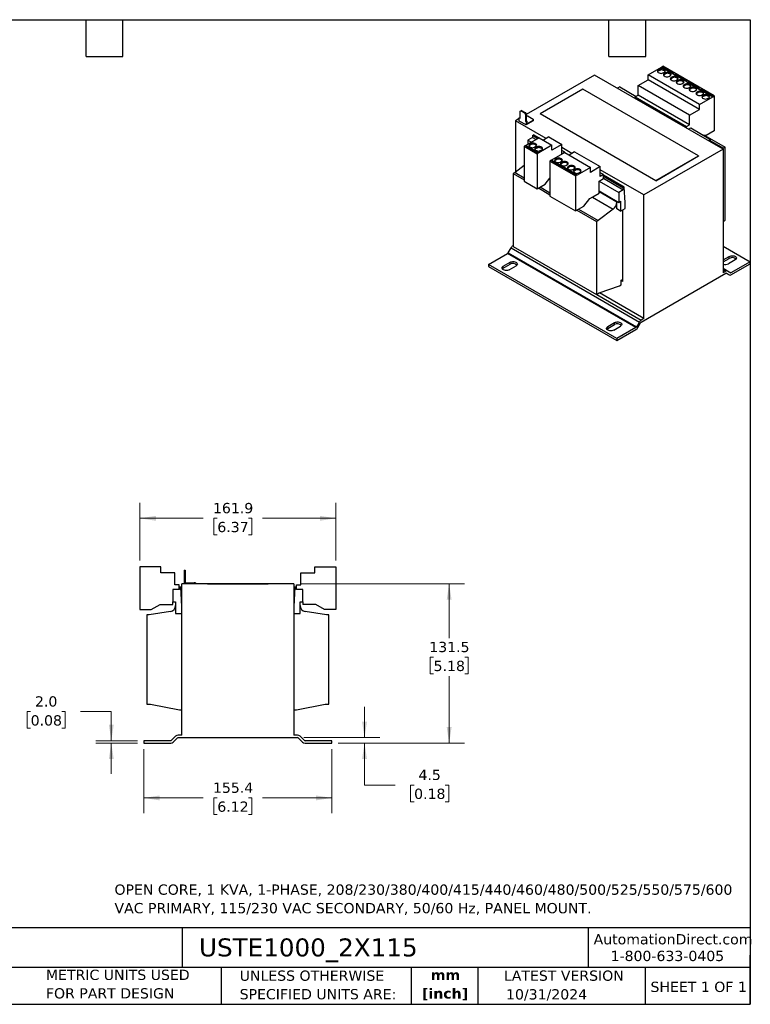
# Model space of a CAD drawing. Header units: millimetres. Extents: x 25 to 1092, y 25 to 838.
# Tile 2 of 2: x 489 to 1092, y 25 to 838. Entities that reach past the tile are written whole.
import ezdxf

# ---------------------------------------------------------------- set-up
doc = ezdxf.new("R2010")
doc.units = ezdxf.units.MM
doc.header["$LTSCALE"] = 4
doc.linetypes.add('SLD-Solid', pattern=[0])
doc.layers.add('TEXT', color=140, linetype='SLD-Solid', lineweight=25)
doc.styles.add('SLDTEXTSTYLE0', font='VERDANA.TTF')
doc.styles.add('SLDTEXTSTYLE1', font='VERDANAB.TTF')
doc.dimstyles.new('SLDDIMSTYLE1', dxfattribs={"dimtxt": 8.632031, "dimasz": 13.208, "dimexe": 0, "dimexo": 0.0625, "dimgap": 2.158008, "dimtad": 0, "dimtih": 1, "dimtoh": 1, "dimrnd": 1e-09, "dimzin": 12, "dimdsep": 46, "dimtxsty": 'SLDTEXTSTYLE0', "dimsah": 1, "dimcen": 0.09, "dimadec": 0, "dimazin": 3, "dimtfac": 1, "dimtofl": 0, "dimtmove": 0, "dimatfit": 3, "dimfxl": 0, "dimfrac": 2, "dimtolj": 1, "dimtzin": 12, "dimarcsym": 0})
doc.dimstyles.new('SLDDIMSTYLE2', dxfattribs={"dimtxt": 8.632031, "dimasz": 13.208, "dimexe": 0, "dimexo": 0.0625, "dimgap": 2.158008, "dimtad": 0, "dimtih": 1, "dimtoh": 1, "dimrnd": 1e-09, "dimzin": 4, "dimdsep": 46, "dimtxsty": 'SLDTEXTSTYLE0', "dimsah": 1, "dimcen": 0.09, "dimadec": 0, "dimazin": 1, "dimtfac": 1, "dimtmove": 0, "dimatfit": 0, "dimfxl": 0, "dimfrac": 2, "dimtolj": 1, "dimtzin": 12, "dimarcsym": 0})
doc.dimstyles.new('SLDDIMSTYLE3', dxfattribs={"dimtxt": 8.632031, "dimasz": 13.208, "dimexe": 0, "dimexo": 0.0625, "dimgap": 2.158008, "dimtad": 0, "dimtih": 1, "dimtoh": 1, "dimrnd": 1e-09, "dimzin": 12, "dimdsep": 46, "dimtxsty": 'SLDTEXTSTYLE0', "dimsah": 1, "dimcen": 0.09, "dimadec": 0, "dimazin": 3, "dimtfac": 1, "dimtmove": 0, "dimatfit": 0, "dimfxl": 0, "dimfrac": 2, "dimtolj": 1, "dimtzin": 12, "dimarcsym": 0})

# ---------------------------------------------------------------- blocks, each defined once
blk = doc.blocks.new('_D_2')
at = {"color": 7, "linetype": 'SLD-Solid', "lineweight": 0}
for p, q in [((497.8, 266.98), (494.9, 266.98)), ((494.9, 266.98), (494.9, 253.27)), ((523.45, 266.98), (526.34, 266.98)), ((526.34, 266.98), (526.34, 253.27)), ((539.01, 266.98), (564.41, 266.98)), ((564.41, 266.98), (564.41, 243.02)), ((494.9, 253.27), (497.8, 253.27)), ((526.34, 253.27), (523.45, 253.27)), ((586.16, 243.02), (551.71, 243.02)), ((586.16, 241.02), (551.71, 241.02)), ((564.41, 241.02), (564.41, 215.62))]:
    blk.add_line(p, q, dxfattribs=at)
at = {"color": 7, "linetype": 'SLD-Solid', "lineweight": 18}
for points in [[(564.41, 243.02), (566.44, 256.23), (562.38, 256.23)], [(564.41, 241.02), (562.38, 227.82), (566.44, 227.82)]]:
    blk.add_solid(points, dxfattribs=at)
at = {"color": 7, "linetype": 'SLD-Solid', "lineweight": 18, "char_height": 8.467, "attachment_point": 1, "style": 'SLDTEXTSTYLE0'}
for s, insert in [('2.0', (501.39, 279.67)), ('0.08', (497.8, 264.02))]:
    blk.add_mtext(s, dxfattribs=dict(at, insert=insert))
blk = doc.blocks.new('_D_3')
at = {"color": 7, "linetype": 'SLD-Solid', "lineweight": 0}
for p, q in [((773.57, 245.52), (773.57, 270.92)), ((723.33, 245.52), (786.27, 245.52)), ((751.72, 241.02), (786.27, 241.02)), ((773.57, 206.38), (773.57, 241.02)), ((798.97, 206.38), (773.57, 206.38)), ((814.53, 206.38), (811.63, 206.38)), ((811.63, 206.38), (811.63, 192.66)), ((840.18, 206.38), (843.08, 206.38)), ((843.08, 206.38), (843.08, 192.66)), ((811.63, 192.66), (814.53, 192.66)), ((843.08, 192.66), (840.18, 192.66))]:
    blk.add_line(p, q, dxfattribs=at)
at = {"color": 7, "linetype": 'SLD-Solid', "lineweight": 18}
for points in [[(773.57, 245.52), (775.6, 258.73), (771.53, 258.73)], [(773.57, 241.02), (771.53, 227.82), (775.6, 227.82)]]:
    blk.add_solid(points, dxfattribs=at)
at = {"color": 7, "linetype": 'SLD-Solid', "lineweight": 18, "char_height": 8.467, "attachment_point": 1, "style": 'SLDTEXTSTYLE0'}
for s, insert in [('4.5', (818.12, 219.07)), ('0.18', (814.53, 203.42))]:
    blk.add_mtext(s, dxfattribs=dict(at, insert=insert))
blk = doc.blocks.new('_D_4')
at = {"color": 7, "linetype": 'SLD-Solid', "lineweight": 0}
for p, q in [((720.27, 372.53), (856.16, 372.53)), ((843.46, 372.53), (843.46, 327.58)), ((830.63, 311.93), (827.73, 311.93)), ((827.73, 311.93), (827.73, 298.21)), ((856.28, 311.93), (859.18, 311.93)), ((859.18, 311.93), (859.18, 298.21)), ((827.73, 298.21), (830.63, 298.21)), ((843.46, 241.02), (843.46, 296.28)), ((859.18, 298.21), (856.28, 298.21)), ((751.72, 241.02), (856.16, 241.02))]:
    blk.add_line(p, q, dxfattribs=at)
at = {"color": 7, "linetype": 'SLD-Solid', "lineweight": 18}
for points in [[(843.46, 372.53), (841.42, 359.32), (845.49, 359.32)], [(843.46, 241.02), (845.49, 254.23), (841.42, 254.23)]]:
    blk.add_solid(points, dxfattribs=at)
at = {"color": 7, "linetype": 'SLD-Solid', "lineweight": 18, "char_height": 8.467, "attachment_point": 1, "style": 'SLDTEXTSTYLE0'}
for s, insert in [('131.5', (827.04, 324.62)), ('5.18', (830.63, 308.97))]:
    blk.add_mtext(s, dxfattribs=dict(at, insert=insert))
blk = doc.blocks.new('_D_5')
at = {"color": 7, "linetype": 'SLD-Solid', "lineweight": 0}
for p, q in [((591.24, 235.94), (591.24, 183.07)), ((746.64, 235.94), (746.64, 183.07)), ((591.24, 195.77), (640.29, 195.77)), ((651.98, 195.77), (649.09, 195.77)), ((649.09, 195.77), (649.09, 182.05)), ((677.63, 195.77), (680.53, 195.77)), ((680.53, 195.77), (680.53, 182.05)), ((746.64, 195.77), (689.33, 195.77)), ((649.09, 182.05), (651.98, 182.05)), ((680.53, 182.05), (677.63, 182.05))]:
    blk.add_line(p, q, dxfattribs=at)
at = {"color": 7, "linetype": 'SLD-Solid', "lineweight": 18}
for points in [[(591.24, 195.77), (604.45, 193.73), (604.45, 197.8)], [(746.64, 195.77), (733.43, 197.8), (733.43, 193.73)]]:
    blk.add_solid(points, dxfattribs=at)
at = {"color": 7, "linetype": 'SLD-Solid', "lineweight": 18, "char_height": 8.467, "attachment_point": 1, "style": 'SLDTEXTSTYLE0'}
for s, insert in [('155.4', (648.39, 208.45)), ('6.12', (651.98, 192.8))]:
    blk.add_mtext(s, dxfattribs=dict(at, insert=insert))
blk = doc.blocks.new('_D_6')
at = {"color": 7, "linetype": 'SLD-Solid', "lineweight": 0}
for p, q in [((587.99, 391.67), (587.99, 439.3)), ((749.89, 391.67), (749.89, 439.3)), ((587.99, 426.6), (640.29, 426.6)), ((651.98, 426.6), (649.09, 426.6)), ((649.09, 426.6), (649.09, 412.88)), ((677.63, 426.6), (680.53, 426.6)), ((680.53, 426.6), (680.53, 412.88)), ((749.89, 426.6), (689.33, 426.6)), ((649.09, 412.88), (651.98, 412.88)), ((680.53, 412.88), (677.63, 412.88))]:
    blk.add_line(p, q, dxfattribs=at)
at = {"color": 7, "linetype": 'SLD-Solid', "lineweight": 18}
for points in [[(587.99, 426.6), (601.2, 424.56), (601.2, 428.63)], [(749.89, 426.6), (736.68, 428.63), (736.68, 424.56)]]:
    blk.add_solid(points, dxfattribs=at)
at = {"color": 7, "linetype": 'SLD-Solid', "lineweight": 18, "char_height": 8.467, "attachment_point": 1, "style": 'SLDTEXTSTYLE0'}
for s, insert in [('161.9', (648.39, 439.28)), ('6.37', (651.98, 423.63))]:
    blk.add_mtext(s, dxfattribs=dict(at, insert=insert))

msp = doc.modelspace()

# ---------------------------------------------------------------- linework, layer by layer
for p, q in [((1007.764, 792.73), (1018.724, 799.057)), ((1017.38, 797.261), (1016.108, 796.526)), ((1017.38, 797.261), (1017.38, 796.363)), ((1018.724, 799.073), (1019.997, 799.808)), ((1018.724, 799.073), (1019.219, 798.788)), ((1018.724, 799.057), (1018.724, 799.073)), ((1018.724, 799.057), (1019.219, 798.771)), ((1019.785, 799.114), (1019.219, 798.788)), ((1019.219, 798.788), (1019.219, 798.771)), ((1019.219, 798.771), (1028.836, 793.22)), ((1029.401, 793.563), (1019.785, 799.114)), ((1019.785, 798.445), (1019.785, 799.114)), ((1062.423, 775.316), (1019.997, 799.808)), ((1021.34, 796.771), (1020.492, 797.261)), ((1020.492, 797.261), (1020.492, 796.363)), ((1021.34, 796.771), (1021.34, 795.873)), ((963.64, 792.525), (907.036, 759.848)), ((1069.706, 731.294), (963.64, 792.525)), ((999.632, 783.953), (1007.764, 788.647)), ((1050.19, 768.238), (1007.764, 792.73)), ((1007.764, 788.647), (1007.764, 792.73)), ((1050.19, 764.155), (1007.764, 788.647)), ((1016.108, 796.526), (1016.108, 795.628)), ((1017.38, 796.363), (1016.108, 795.628)), ((1016.108, 794.73), (1016.956, 794.24)), ((1020.067, 794.24), (1021.34, 794.975)), ((1021.34, 795.873), (1020.492, 796.363)), ((1022.26, 794.444), (1020.987, 793.71)), ((1020.987, 793.71), (1020.987, 792.811)), ((1022.26, 793.546), (1020.987, 792.811)), ((1020.987, 791.914), (1021.835, 791.424)), ((1022.26, 794.444), (1022.26, 793.546)), ((1024.947, 791.424), (1026.219, 792.158)), ((1026.219, 793.955), (1025.371, 794.444)), ((1025.371, 793.546), (1025.371, 794.444)), ((1026.219, 793.056), (1025.371, 793.546)), ((1026.219, 793.955), (1026.219, 793.056)), ((1027.987, 791.138), (1026.714, 790.403)), ((1026.714, 790.403), (1026.714, 789.505)), ((1027.987, 790.24), (1026.714, 789.505)), ((1026.714, 788.607), (1027.563, 788.117)), ((1027.987, 791.138), (1027.987, 790.24)), ((1028.836, 793.236), (1029.401, 793.563)), ((1028.836, 793.236), (1029.826, 792.665)), ((1028.836, 793.22), (1028.836, 793.236)), ((1028.836, 793.22), (1029.826, 792.648)), ((1030.391, 792.991), (1029.826, 792.665)), ((1029.826, 792.665), (1029.826, 792.648)), ((1029.826, 792.648), (1039.442, 787.097)), ((1040.008, 787.44), (1030.391, 792.991)), ((1030.391, 792.322), (1030.391, 792.991)), ((1030.674, 788.117), (1031.947, 788.852)), ((1031.947, 790.648), (1031.098, 791.138)), ((1031.098, 791.138), (1031.098, 790.24)), ((1031.947, 789.75), (1031.098, 790.24)), ((1031.947, 790.648), (1031.947, 789.75)), ((953.936, 780.821), (918.581, 760.411)), ((1049.396, 725.714), (953.936, 780.821)), ((984.429, 782.686), (982.557, 781.605)), ((984.429, 782.686), (997.864, 774.93)), ((999.632, 775.951), (999.632, 783.953)), ((1042.058, 759.461), (999.632, 783.953)), ((1032.866, 788.321), (1031.593, 787.587)), ((1031.593, 787.587), (1031.593, 786.688)), ((1032.866, 787.423), (1031.593, 786.688)), ((1031.593, 785.79), (1032.442, 785.301)), ((1032.866, 788.321), (1032.866, 787.423)), ((1035.553, 785.301), (1036.826, 786.035)), ((1036.826, 787.831), (1035.977, 788.321)), ((1035.977, 787.423), (1035.977, 788.321)), ((1036.826, 786.933), (1035.977, 787.423)), ((1036.826, 787.831), (1036.826, 786.933)), ((1038.594, 785.015), (1037.321, 784.28)), ((1037.321, 784.28), (1037.321, 783.382)), ((1038.594, 784.117), (1037.321, 783.382)), ((1037.321, 782.484), (1038.169, 781.994)), ((1038.594, 785.015), (1038.594, 784.117)), ((1039.442, 787.113), (1040.008, 787.44)), ((1039.442, 787.113), (1040.432, 786.542)), ((1039.442, 787.097), (1039.442, 787.113)), ((1039.442, 787.097), (1040.432, 786.525)), ((1040.998, 786.868), (1040.432, 786.542)), ((1040.432, 786.542), (1040.432, 786.525)), ((1040.432, 786.525), (1050.049, 780.974)), ((1050.614, 781.317), (1040.998, 786.868)), ((1040.998, 786.199), (1040.998, 786.868)), ((1041.281, 781.994), (1042.553, 782.729)), ((1042.553, 784.525), (1041.705, 785.015)), ((1041.705, 785.015), (1041.705, 784.117)), ((1042.553, 783.627), (1041.705, 784.117)), ((1043.473, 782.198), (1042.2, 781.464)), ((1042.2, 781.464), (1042.2, 780.565)), ((1043.473, 781.3), (1042.2, 780.565)), ((1042.553, 784.525), (1042.553, 783.627)), ((1043.473, 782.198), (1043.473, 781.3)), ((1047.433, 781.708), (1046.584, 782.198)), ((1046.584, 781.3), (1046.584, 782.198)), ((1047.433, 780.81), (1046.584, 781.3)), ((1047.433, 781.708), (1047.433, 780.81)), ((1050.049, 780.99), (1050.614, 781.317)), ((1050.049, 780.99), (1051.039, 780.419)), ((1050.049, 780.974), (1050.049, 780.99)), ((1050.049, 780.974), (1051.039, 780.402)), ((1051.604, 780.745), (1051.039, 780.419)), ((1051.039, 780.419), (1051.039, 780.402)), ((1051.039, 780.402), (1060.655, 774.851)), ((1051.604, 780.076), (1051.604, 780.745)), ((1061.221, 775.194), (1051.604, 780.745)), ((997.051, 774.461), (999.632, 775.951)), ((997.068, 773.228), (997.051, 774.461)), ((997.051, 774.461), (1039.478, 749.969)), ((1042.058, 751.459), (999.632, 775.951)), ((1042.2, 779.667), (1043.048, 779.178)), ((1046.16, 779.178), (1047.433, 779.912)), ((1049.2, 778.892), (1047.927, 778.157)), ((1047.927, 778.157), (1047.927, 777.259)), ((1049.2, 777.994), (1047.927, 777.259)), ((1047.927, 776.361), (1048.776, 775.871)), ((1049.2, 778.892), (1049.2, 777.994)), ((1050.19, 768.238), (1061.15, 774.565)), ((1051.887, 775.871), (1053.16, 776.606)), ((1053.16, 778.402), (1052.312, 778.892)), ((1052.312, 778.892), (1052.312, 777.994)), ((1053.16, 777.504), (1052.312, 777.994)), ((1054.079, 776.075), (1052.807, 775.34)), ((1052.807, 775.34), (1052.807, 774.442)), ((1054.079, 775.177), (1052.807, 774.442)), ((1052.807, 773.544), (1053.655, 773.055)), ((1053.16, 778.402), (1053.16, 777.504)), ((1054.079, 776.075), (1054.079, 775.177)), ((1056.766, 773.055), (1058.039, 773.789)), ((1058.039, 775.585), (1057.191, 776.075)), ((1057.191, 775.177), (1057.191, 776.075)), ((1058.039, 774.687), (1057.191, 775.177)), ((1058.039, 775.585), (1058.039, 774.687)), ((1060.655, 774.867), (1061.221, 775.194)), ((1060.655, 774.867), (1061.15, 774.581)), ((1060.655, 774.851), (1060.655, 774.867)), ((1060.655, 774.851), (1061.15, 774.565)), ((1061.15, 774.581), (1062.423, 775.316)), ((1061.15, 774.565), (1061.15, 774.581)), ((1062.423, 775.316), (1062.423, 746.41)), ((1042.058, 759.461), (1050.19, 764.155)), ((1050.19, 764.155), (1050.19, 768.238)), ((901.415, 756.603), (898.233, 754.766)), ((901.415, 757.256), (901.981, 757.583)), ((901.415, 754.562), (901.415, 757.256)), ((901.415, 757.256), (902.016, 756.909)), ((901.981, 757.583), (902.016, 757.563)), ((902.016, 762.625), (902.723, 763.034)), ((902.016, 756.909), (902.016, 762.625)), ((903.289, 763.36), (902.723, 763.034)), ((902.723, 763.034), (905.764, 761.278)), ((903.289, 763.36), (906.329, 761.605)), ((905.764, 761.278), (906.329, 761.605)), ((905.764, 761.278), (906.471, 760.054)), ((906.329, 761.605), (907.036, 760.38)), ((907.036, 760.38), (906.471, 760.054)), ((906.471, 760.054), (906.471, 754.338)), ((907.036, 760.38), (907.036, 754.664)), ((907.036, 758.46), (907.284, 758.603)), ((908.698, 758.603), (907.284, 758.603)), ((908.698, 758.603), (912.941, 756.154)), ((912.941, 756.154), (912.941, 755.338)), ((918.581, 760.411), (918.581, 760.368)), ((1014.04, 705.304), (918.581, 760.411)), ((1014.04, 705.26), (918.581, 760.368)), ((1042.058, 751.459), (1042.058, 759.461)), ((898.233, 754.766), (898.233, 712.34)), ((923.653, 740.091), (898.233, 754.766)), ((907.072, 751.296), (901.415, 754.562)), ((906.471, 754.338), (907.036, 754.664)), ((906.471, 754.338), (907.072, 753.991)), ((907.036, 754.664), (907.637, 754.317)), ((912.941, 754.684), (907.072, 751.296)), ((907.072, 753.991), (907.637, 754.317)), ((907.072, 753.991), (907.072, 751.296)), ((907.637, 752.276), (912.941, 755.338)), ((907.637, 754.317), (907.637, 752.276)), ((912.941, 755.338), (912.941, 754.684)), ((1039.478, 749.969), (1042.058, 751.459)), ((1039.494, 748.735), (1039.478, 749.969)), ((1041.247, 747.724), (1043.119, 748.805)), ((1043.119, 748.805), (1059.383, 739.416)), ((917.749, 740.766), (906.803, 734.447)), ((912.34, 741.069), (908.557, 738.885)), ((912.34, 742.702), (913.165, 743.179)), ((912.34, 742.702), (916.722, 740.173)), ((912.34, 742.702), (912.34, 741.069)), ((912.34, 741.069), (915.307, 739.356)), ((917.547, 740.649), (913.165, 743.179)), ((917.749, 740.766), (928.356, 734.643)), ((925.881, 741.377), (921.285, 738.724)), ((925.881, 741.377), (936.487, 735.254)), ((1055.776, 742.573), (1053.572, 742.77)), ((1054.654, 742.673), (1071.509, 732.943)), ((1062.423, 746.41), (1055.776, 742.573)), ((906.789, 734.455), (905.516, 733.72)), ((905.516, 733.72), (905.516, 704.814)), ((905.516, 733.72), (916.123, 727.597)), ((907.284, 734.169), (906.718, 733.842)), ((906.718, 733.842), (916.335, 728.291)), ((907.284, 734.169), (906.789, 734.455)), ((907.284, 734.153), (907.284, 734.169)), ((916.886, 728.609), (907.284, 734.153)), ((907.284, 733.516), (907.284, 734.153)), ((908.557, 738.885), (911.524, 737.172)), ((908.557, 738.885), (908.557, 735.459)), ((911.173, 735.949), (909.9, 735.214)), ((909.9, 735.214), (909.9, 734.316)), ((911.173, 735.051), (909.9, 734.316)), ((909.9, 733.418), (910.749, 732.928)), ((911.173, 735.949), (911.173, 735.051)), ((913.86, 732.928), (915.133, 733.663)), ((915.133, 735.459), (914.284, 735.949)), ((914.284, 735.949), (914.284, 735.051)), ((915.133, 734.561), (914.284, 735.051)), ((916.052, 733.132), (914.779, 732.397)), ((914.779, 731.499), (914.779, 732.397)), ((916.052, 732.234), (914.779, 731.499)), ((915.133, 735.459), (915.133, 734.561)), ((916.052, 733.132), (916.052, 732.234)), ((928.356, 734.643), (917.396, 728.315)), ((920.012, 732.642), (919.163, 733.132)), ((919.163, 733.132), (919.163, 732.234)), ((920.012, 731.744), (919.163, 732.234)), ((920.012, 732.642), (920.012, 731.744)), ((936.487, 735.254), (928.356, 730.56)), ((928.356, 730.56), (928.356, 734.643)), ((936.487, 727.252), (936.487, 735.254)), ((944.866, 727.845), (936.487, 732.682)), ((1059.383, 739.416), (1057.51, 738.335)), ((1059.383, 737.254), (1059.383, 739.416)), ((1059.383, 738.311), (1070.095, 732.127)), ((1070.095, 732.127), (1069.004, 731.7)), ((1071.509, 732.943), (1070.095, 732.127)), ((1071.509, 672.764), (1071.509, 732.943)), ((914.779, 730.601), (915.628, 730.111)), ((917.396, 728.332), (916.123, 727.597)), ((916.123, 727.597), (916.123, 698.691)), ((916.335, 728.291), (916.901, 728.617)), ((917.396, 728.332), (916.901, 728.617)), ((917.396, 728.315), (917.396, 728.332)), ((918.739, 730.111), (920.012, 730.846)), ((938.962, 728.519), (928.016, 722.2)), ((932.386, 723.703), (931.113, 722.968)), ((932.386, 723.703), (932.386, 722.804)), ((936.346, 723.213), (935.498, 723.703)), ((935.498, 723.703), (935.498, 722.804)), ((939.068, 728.742), (936.487, 730.232)), ((939.068, 728.742), (936.487, 727.252)), ((938.962, 728.519), (960.176, 716.273)), ((939.065, 728.46), (939.068, 728.742)), ((947.094, 729.131), (942.498, 726.478)), ((947.094, 729.131), (968.307, 716.885)), ((1069.706, 731.294), (1004.299, 693.535)), ((1014.04, 705.304), (1049.396, 725.714)), ((1049.396, 725.671), (1014.04, 705.26)), ((1049.396, 725.714), (1049.396, 725.671)), ((1069.706, 731.294), (1069.706, 629.226)), ((905.516, 717.898), (897.844, 712.043)), ((928.002, 722.209), (926.729, 721.474)), ((926.729, 721.474), (947.943, 709.228)), ((926.729, 721.474), (926.729, 692.568)), ((928.497, 721.923), (927.931, 721.596)), ((927.931, 721.596), (937.548, 716.045)), ((928.497, 721.923), (928.002, 722.209)), ((928.497, 721.907), (928.497, 721.923)), ((938.1, 716.363), (928.497, 721.907)), ((928.497, 721.27), (928.497, 721.907)), ((931.113, 722.968), (931.113, 722.07)), ((932.386, 722.804), (931.113, 722.07)), ((931.113, 721.172), (931.962, 720.682)), ((935.073, 720.682), (936.346, 721.417)), ((936.346, 722.315), (935.498, 722.804)), ((937.265, 720.886), (935.992, 720.151)), ((935.992, 719.253), (935.992, 720.151)), ((937.265, 719.988), (935.992, 719.253)), ((935.992, 718.355), (936.841, 717.865)), ((936.346, 723.213), (936.346, 722.315)), ((937.265, 720.886), (937.265, 719.988)), ((937.548, 716.045), (938.114, 716.371)), ((939.104, 715.8), (938.114, 716.371)), ((939.104, 715.8), (938.538, 715.473)), ((938.538, 715.473), (948.155, 709.922)), ((939.104, 715.783), (939.104, 715.8)), ((948.706, 710.24), (939.104, 715.783)), ((939.104, 715.147), (939.104, 715.783)), ((939.952, 717.865), (941.225, 718.6)), ((941.225, 720.396), (940.377, 720.886)), ((940.377, 720.886), (940.377, 719.988)), ((941.225, 719.498), (940.377, 719.988)), ((941.225, 720.396), (941.225, 719.498)), ((942.993, 717.58), (941.72, 716.845)), ((941.72, 716.845), (941.72, 715.947)), ((942.993, 716.681), (941.72, 715.947)), ((942.993, 717.58), (942.993, 716.681)), ((945.68, 714.559), (946.953, 715.294)), ((946.953, 717.09), (946.104, 717.58)), ((946.104, 717.58), (946.104, 716.681)), ((946.953, 716.192), (946.104, 716.681)), ((946.953, 717.09), (946.953, 716.192)), ((960.176, 716.273), (949.215, 709.946)), ((968.307, 716.885), (960.176, 712.191)), ((960.176, 712.191), (960.176, 716.273)), ((968.307, 708.883), (968.307, 716.885)), ((897.844, 712.043), (896.43, 711.227)), ((896.43, 711.227), (905.516, 705.981)), ((896.43, 711.227), (896.43, 651.048)), ((897.844, 712.043), (905.516, 707.614)), ((922.77, 702.529), (926.729, 707.454)), ((941.72, 715.049), (942.569, 714.559)), ((947.872, 714.763), (946.599, 714.028)), ((946.599, 713.13), (946.599, 714.028)), ((947.872, 713.865), (946.599, 713.13)), ((946.599, 712.232), (947.448, 711.742)), ((947.872, 714.763), (947.872, 713.865)), ((949.215, 709.962), (947.943, 709.228)), ((947.943, 709.228), (947.943, 680.322)), ((948.155, 709.922), (948.72, 710.248)), ((949.215, 709.962), (948.72, 710.248)), ((949.215, 709.946), (949.215, 709.962)), ((950.559, 711.742), (951.832, 712.477)), ((951.832, 714.273), (950.983, 714.763)), ((950.983, 714.763), (950.983, 713.865)), ((951.832, 713.375), (950.983, 713.865)), ((951.832, 714.273), (951.832, 713.375)), ((1004.299, 693.535), (968.307, 714.313)), ((970.888, 710.373), (968.307, 711.863)), ((970.888, 710.373), (968.307, 708.883)), ((970.845, 707.082), (970.888, 710.373)), ((970.848, 707.293), (987.293, 697.8)), ((970.869, 708.914), (987.293, 699.433)), ((988.118, 699.909), (970.881, 709.859)), ((905.516, 704.814), (916.123, 698.691)), ((916.123, 698.691), (922.77, 702.529)), ((917.133, 699.275), (926.729, 693.735)), ((918.548, 700.091), (926.729, 695.368)), ((967.247, 705.004), (970.845, 707.082)), ((967.247, 696.798), (967.247, 705.004)), ((967.247, 705.004), (983.51, 695.616)), ((988.118, 699.909), (987.293, 699.433)), ((987.293, 699.433), (987.293, 697.8)), ((988.707, 687.266), (988.118, 699.909)), ((1014.04, 705.26), (1014.04, 705.304)), ((926.729, 692.568), (947.943, 680.322)), ((959.734, 690.558), (962.028, 691.883)), ((961.759, 691.728), (978.945, 681.806)), ((962.024, 691.88), (962.038, 691.872)), ((962.028, 691.883), (962.038, 691.872)), ((962.038, 691.872), (967.247, 694.879)), ((967.247, 694.879), (967.247, 696.798)), ((967.247, 696.798), (983.51, 687.409)), ((981.919, 687.554), (967.247, 696.024)), ((987.293, 697.8), (983.51, 695.616)), ((983.51, 695.616), (983.51, 687.409)), ((1004.299, 591.467), (1004.299, 693.535)), ((947.943, 680.322), (954.59, 684.159)), ((954.59, 684.159), (959.734, 690.558)), ((981.919, 682.04), (981.919, 687.554)), ((983.51, 687.409), (985.03, 688.287)), ((985.03, 688.287), (985.03, 680.244)), ((988.707, 682.367), (988.707, 687.266)), ((948.953, 680.906), (965.161, 671.549)), ((950.367, 681.722), (966.575, 672.366)), ((978.945, 681.806), (966.575, 672.366)), ((985.03, 680.244), (981.919, 682.04)), ((985.03, 680.244), (988.707, 682.367)), ((986.621, 681.163), (986.621, 622.086)), ((966.575, 672.366), (965.161, 671.549)), ((965.161, 671.549), (965.161, 611.37)), ((1069.706, 671.723), (1071.509, 672.764)), ((896.067, 651.447), (896.43, 651.657)), ((896.067, 651.447), (896.43, 651.238)), ((896.43, 651.048), (965.161, 611.37)), ((1069.706, 651.227), (1091.945, 638.389)), ((875.994, 636.185), (891.714, 645.26)), ((997.78, 584.029), (891.714, 645.26)), ((892.214, 645.787), (894.567, 649.864)), ((892.214, 645.787), (998.28, 584.557)), ((894.567, 649.864), (1000.633, 588.633)), ((1069.706, 639.838), (1074.833, 642.798)), ((1074.833, 641.165), (1074.833, 642.798)), ((875.994, 636.185), (875.994, 634.552)), ((982.06, 574.954), (875.994, 636.185)), ((875.994, 634.552), (982.06, 573.321)), ((888.157, 634.634), (893.814, 637.9)), ((888.157, 633.001), (893.814, 636.266)), ((888.157, 633.001), (888.157, 634.634)), ((893.106, 631.776), (898.763, 635.042)), ((893.814, 636.266), (893.814, 637.9)), ((1069.706, 638.205), (1074.833, 641.165)), ((1079.783, 639.941), (1074.126, 636.675)), ((1091.945, 638.389), (1076.225, 629.315)), ((1076.225, 627.682), (1091.945, 636.756)), ((1091.945, 636.756), (1091.945, 638.389)), ((1002.133, 588.584), (1071.872, 628.843)), ((1069.706, 633.078), (1076.225, 629.315)), ((1073.372, 630.624), (1069.706, 632.74)), ((1071.872, 630.476), (1069.706, 631.726)), ((1071.872, 630.476), (1069.706, 629.226)), ((1074.725, 627.533), (1072.358, 628.9)), ((1072.372, 628.892), (1074.725, 627.533)), ((1075.725, 629.265), (1073.372, 630.624)), ((967.282, 612.595), (984.182, 618.595)), ((984.182, 618.595), (985.596, 619.411)), ((985.596, 623.167), (986.621, 623.759)), ((985.596, 619.411), (985.596, 623.167)), ((986.621, 622.086), (985.596, 622.677)), ((965.161, 611.37), (967.282, 612.595)), ((965.326, 611.465), (1002.133, 590.217)), ((1004.299, 591.467), (967.541, 612.687)), ((974.424, 584.833), (980.081, 588.099)), ((974.424, 583.2), (980.081, 586.466)), ((979.373, 581.976), (985.03, 585.241)), ((980.081, 586.466), (980.081, 588.099)), ((1000.633, 588.633), (998.28, 584.557)), ((999.28, 583.979), (1001.633, 588.056)), ((1004.299, 591.467), (1002.133, 590.217)), ((974.424, 583.2), (974.424, 584.833)), ((997.78, 584.029), (982.06, 574.954)), ((982.06, 573.321), (997.78, 582.396)), ((982.06, 574.954), (982.06, 573.321)), ((587.991, 386.595), (587.991, 351.195)), ((589.791, 386.595), (587.991, 386.595)), ((589.791, 386.575), (589.791, 386.595)), ((605.291, 386.575), (589.791, 386.575)), ((605.291, 381.575), (605.291, 386.575)), ((624.691, 383.826), (625.491, 383.826)), ((624.691, 383.826), (624.691, 382.826)), ((625.491, 382.826), (624.691, 382.826)), ((624.691, 382.826), (624.691, 375.826)), ((625.491, 383.826), (625.491, 382.826)), ((625.491, 382.826), (625.491, 375.826)), ((732.591, 381.575), (732.591, 386.575)), ((732.591, 386.575), (748.091, 386.575)), ((748.091, 386.595), (749.891, 386.595)), ((748.091, 386.575), (748.091, 386.595)), ((749.891, 386.595), (749.891, 351.195)), ((616.791, 381.575), (605.291, 381.575)), ((616.791, 371.775), (616.791, 381.575)), ((624.691, 375.826), (624.691, 372.526)), ((624.691, 375.826), (625.491, 375.826)), ((625.491, 375.826), (625.491, 373.326)), ((721.091, 371.775), (721.091, 381.575)), ((721.091, 381.575), (732.591, 381.575)), ((620.641, 367.775), (615.291, 367.775)), ((615.291, 367.775), (615.291, 357.725)), ((620.441, 371.775), (616.791, 371.775)), ((620.38, 367.775), (620.441, 371.775)), ((620.641, 369.775), (620.641, 367.775)), ((621.808, 369.775), (620.641, 369.775)), ((622.641, 353.875), (621.808, 369.775)), ((622.691, 247.525), (622.691, 372.526)), ((715.191, 372.526), (622.691, 372.526)), ((625.491, 373.326), (632.991, 373.326)), ((632.991, 373.326), (632.991, 372.526)), ((633.991, 373.326), (632.991, 373.326)), ((633.991, 373.326), (633.991, 372.526)), ((643.941, 372.526), (643.941, 372.579)), ((643.941, 372.579), (693.941, 372.579)), ((693.941, 372.579), (693.941, 372.526)), ((715.191, 372.526), (715.191, 247.525)), ((716.074, 369.775), (715.241, 353.875)), ((717.241, 369.775), (716.074, 369.775)), ((717.241, 367.775), (717.241, 369.775)), ((722.591, 367.775), (717.241, 367.775)), ((717.502, 367.775), (717.441, 371.775)), ((717.441, 371.775), (721.091, 371.775)), ((722.591, 357.725), (722.591, 367.775)), ((615.291, 357.725), (617.441, 357.725)), ((615.291, 355.375), (615.291, 357.725)), ((617.441, 357.725), (617.441, 347.875)), ((720.441, 357.725), (722.591, 357.725)), ((720.441, 347.875), (720.441, 357.725)), ((722.591, 357.725), (722.591, 355.375)), ((587.991, 351.195), (597.392, 351.195)), ((613.236, 349.691), (595.741, 346.875)), ((597.392, 351.195), (604.666, 355.395)), ((604.666, 355.395), (607.911, 355.395)), ((607.911, 355.395), (607.925, 355.375)), ((607.925, 355.375), (615.291, 355.375)), ((622.641, 347.875), (622.641, 353.875)), ((715.241, 353.875), (715.241, 347.875)), ((729.958, 355.375), (722.591, 355.375)), ((742.141, 346.875), (724.647, 349.691)), ((729.958, 355.375), (729.972, 355.395)), ((733.216, 355.395), (729.972, 355.395)), ((740.491, 351.195), (733.216, 355.395)), ((749.891, 351.195), (740.491, 351.195)), ((593.741, 346.875), (593.741, 273.175)), ((595.741, 346.875), (593.741, 346.875)), ((617.441, 347.875), (622.641, 347.875)), ((622.641, 346.875), (622.641, 347.875)), ((622.691, 346.875), (622.641, 346.875)), ((715.241, 346.875), (715.191, 346.875)), ((715.241, 347.875), (720.441, 347.875)), ((715.241, 347.875), (715.241, 346.875)), ((744.141, 346.875), (742.141, 346.875)), ((744.141, 273.175), (744.141, 346.875)), ((593.741, 273.175), (596.741, 273.175)), ((596.741, 273.175), (620.641, 268.575)), ((620.641, 268.575), (622.641, 268.575)), ((622.641, 273.175), (622.691, 273.175)), ((622.641, 268.575), (622.641, 273.175)), ((715.191, 273.175), (715.241, 273.175)), ((715.241, 273.175), (715.241, 268.575)), ((715.241, 268.575), (717.241, 268.575)), ((717.241, 268.575), (741.141, 273.175)), ((741.141, 273.175), (744.141, 273.175)), ((617.507, 246.646), (614.179, 243.318)), ((615.593, 241.904), (618.921, 245.232)), ((622.691, 247.525), (619.629, 247.525)), ((619.629, 245.525), (718.254, 245.525)), ((718.254, 247.525), (715.191, 247.525)), ((718.961, 245.232), (722.289, 241.904)), ((723.703, 243.318), (720.375, 246.646)), ((591.241, 243.025), (591.241, 241.025)), ((613.472, 243.025), (591.241, 243.025)), ((591.241, 241.025), (613.472, 241.025)), ((746.641, 243.025), (724.411, 243.025)), ((724.411, 241.025), (746.641, 241.025)), ((746.641, 241.025), (746.641, 243.025))]:
    msp.add_line(p, q)
at = {"flags": 128}
for points in [[(1074.833, 642.798), (1075.497, 643.098), (1076.267, 643.298), (1077.096, 643.386), (1077.939, 643.357), (1078.744, 643.212), (1079.466, 642.96), (1080.063, 642.615), (1080.499, 642.198), (1080.75, 641.733), (1080.801, 641.247), (1080.649, 640.768), (1080.303, 640.324), (1079.783, 639.941)], [(893.106, 631.776), (892.442, 631.476), (891.673, 631.276), (890.843, 631.188), (890.001, 631.218), (889.195, 631.363), (888.473, 631.615), (887.876, 631.959), (887.44, 632.376), (887.189, 632.841), (887.138, 633.327), (887.29, 633.806), (887.636, 634.25), (888.157, 634.634)], [(893.814, 637.9), (894.478, 638.2), (895.247, 638.4), (896.077, 638.488), (896.919, 638.458), (897.725, 638.313), (898.447, 638.061), (899.044, 637.717), (899.48, 637.3), (899.731, 636.835), (899.782, 636.349), (899.63, 635.87), (899.284, 635.426), (898.763, 635.042)], [(887.43, 632.389), (887.636, 632.617), (888.157, 633.001)], [(980.081, 588.099), (980.745, 588.399), (981.514, 588.599), (982.344, 588.687), (983.186, 588.657), (983.992, 588.512), (984.714, 588.26), (985.311, 587.916), (985.747, 587.499), (985.998, 587.034), (986.049, 586.548), (985.897, 586.069), (985.551, 585.625), (985.03, 585.241)], [(979.373, 581.976), (978.709, 581.675), (977.94, 581.475), (977.11, 581.387), (976.268, 581.417), (975.462, 581.562), (974.74, 581.814), (974.143, 582.158), (973.707, 582.575), (973.456, 583.04), (973.405, 583.526), (973.557, 584.005), (973.903, 584.45), (974.424, 584.833)], [(973.697, 582.588), (973.903, 582.816), (974.424, 583.2)]]:
    msp.add_lwpolyline(points, dxfattribs=at)
for centre, radius, start, end in [((1018.936, 794.259), 3.381, 62.609672, 117.390328), ((1018.936, 793.36), 3.381, 62.609672, 117.390328), ((1020.999, 795.873), 0.961, 290.783421, 69.216579), ((1016.449, 795.628), 0.961, 110.783421, 249.216579), ((1016.764, 794.389), 1.402, 117.892912, 145.695301), ((1018.512, 797.243), 3.381, 242.609672, 297.390328), ((1021.328, 792.812), 0.961, 110.783421, 249.216579), ((1021.643, 791.572), 1.402, 117.892912, 145.695301), ((1020.684, 794.634), 1.402, 34.304699, 62.107088), ((1023.391, 794.426), 3.381, 242.609672, 297.390328), ((1023.815, 791.442), 3.381, 62.609672, 117.390328), ((1023.815, 790.544), 3.381, 62.609672, 117.390328), ((1027.055, 789.505), 0.961, 110.783421, 249.216579), ((1027.37, 788.266), 1.402, 117.892912, 145.695301), ((1025.878, 793.057), 0.961, 290.783421, 69.216579), ((1025.563, 791.817), 1.402, 34.304699, 62.107088), ((1029.543, 788.136), 3.381, 62.609672, 117.390328), ((1029.543, 787.237), 3.381, 62.609672, 117.390328), ((1031.606, 789.75), 0.961, 290.783421, 69.216579), ((1031.291, 788.511), 1.402, 34.304699, 62.107088), ((1034.422, 785.319), 3.381, 62.609672, 117.390328), ((1029.118, 791.12), 3.381, 242.609672, 297.390328), ((1031.934, 786.689), 0.961, 110.783421, 249.216579), ((1032.249, 785.449), 1.402, 117.892912, 145.695301), ((1033.997, 788.303), 3.381, 242.609672, 297.390328), ((1034.422, 784.421), 3.381, 62.609672, 117.390328), ((1037.662, 783.382), 0.961, 110.783421, 249.216579), ((1037.977, 782.143), 1.402, 117.892912, 145.695301), ((1036.485, 786.933), 0.961, 290.783421, 69.216579), ((1036.17, 785.694), 1.402, 34.304699, 62.107088), ((1039.725, 784.997), 3.381, 242.609672, 297.390328), ((1040.149, 782.013), 3.381, 62.609672, 117.390328), ((1040.149, 781.114), 3.381, 62.609672, 117.390328), ((1042.541, 780.565), 0.961, 110.783421, 249.216579), ((1042.856, 779.326), 1.402, 117.892912, 145.695301), ((1042.213, 783.627), 0.961, 290.783421, 69.216579), ((1041.898, 782.388), 1.402, 34.304699, 62.107088), ((1045.028, 779.196), 3.381, 62.609672, 117.390328), ((1045.028, 778.298), 3.381, 62.609672, 117.390328), ((1047.092, 780.81), 0.961, 290.783421, 69.216579), ((1046.777, 779.571), 1.402, 34.304699, 62.107088), ((1044.604, 782.18), 3.381, 242.609672, 297.390328), ((1048.268, 777.259), 0.961, 110.783421, 249.216579), ((1048.583, 776.02), 1.402, 117.892912, 145.695301), ((1050.332, 778.873), 3.381, 242.609672, 297.390328), ((1050.756, 775.889), 3.381, 62.609672, 117.390328), ((1050.756, 774.991), 3.381, 62.609672, 117.390328), ((1053.147, 774.442), 0.961, 110.783421, 249.216579), ((1053.462, 773.203), 1.402, 117.892912, 145.695301), ((1052.819, 777.504), 0.961, 290.783421, 69.216579), ((1052.504, 776.265), 1.402, 34.304699, 62.107088), ((1055.211, 776.057), 3.381, 242.609672, 297.390328), ((1055.635, 773.073), 3.381, 62.609672, 117.390328), ((1055.635, 772.175), 3.381, 62.609672, 117.390328), ((1057.698, 774.687), 0.961, 290.783421, 69.216579), ((1057.383, 773.448), 1.402, 34.304699, 62.107088), ((910.241, 734.316), 0.961, 110.783421, 249.216579), ((910.556, 733.077), 1.402, 117.892912, 145.695301), ((912.304, 735.93), 3.381, 242.609672, 297.390328), ((912.729, 732.946), 3.381, 62.609672, 117.390328), ((912.729, 732.048), 3.381, 62.609672, 117.390328), ((915.12, 731.499), 0.961, 110.783421, 249.216579), ((914.792, 734.561), 0.961, 290.783421, 69.216579), ((914.477, 733.322), 1.402, 34.304699, 62.107088), ((917.608, 730.13), 3.381, 62.609672, 117.390328), ((917.608, 729.232), 3.381, 62.609672, 117.390328), ((919.671, 731.744), 0.961, 290.783421, 69.216579), ((919.356, 730.505), 1.402, 34.304699, 62.107088), ((915.435, 730.26), 1.402, 117.892912, 145.695301), ((917.183, 733.114), 3.381, 242.609672, 297.390328), ((933.942, 720.7), 3.381, 62.609672, 117.390328), ((931.454, 722.07), 0.961, 110.783421, 249.216579), ((931.769, 720.831), 1.402, 117.892912, 145.695301), ((933.518, 723.684), 3.381, 242.609672, 297.390328), ((933.942, 719.802), 3.381, 62.609672, 117.390328), ((936.333, 719.253), 0.961, 110.783421, 249.216579), ((936.648, 718.014), 1.402, 117.892912, 145.695301), ((936.005, 722.315), 0.961, 290.783421, 69.216579), ((935.69, 721.076), 1.402, 34.304699, 62.107088), ((938.397, 720.868), 3.381, 242.609672, 297.390328), ((938.821, 717.884), 3.381, 62.609672, 117.390328), ((938.821, 716.985), 3.381, 62.609672, 117.390328), ((942.061, 715.947), 0.961, 110.783421, 249.216579), ((942.376, 714.708), 1.402, 117.892912, 145.695301), ((940.884, 719.498), 0.961, 290.783421, 69.216579), ((940.569, 718.259), 1.402, 34.304699, 62.107088), ((944.548, 714.577), 3.381, 62.609672, 117.390328), ((944.548, 713.679), 3.381, 62.609672, 117.390328), ((946.612, 716.192), 0.961, 290.783421, 69.216579), ((946.297, 714.952), 1.402, 34.304699, 62.107088), ((944.124, 717.561), 3.381, 242.609672, 297.390328), ((946.94, 713.13), 0.961, 110.783421, 249.216579), ((947.255, 711.891), 1.402, 117.892912, 145.695301), ((949.003, 714.745), 3.381, 242.609672, 297.390328), ((949.428, 711.761), 3.381, 62.609672, 117.390328), ((949.428, 710.862), 3.381, 62.609672, 117.390328), ((951.491, 713.375), 0.961, 290.783421, 69.216579), ((951.176, 712.136), 1.402, 34.304699, 62.107088), ((974.115, 687.949), 7.814, 308.182131, 357.105032), ((898.358, 647.775), 4.328, 121.954672, 151.144391), ((890.95, 646.484), 1.443, 301.954672, 331.144391), ((896.247, 632.208), 4.732, 46.745225, 120.944045), ((1071.635, 641.493), 5.424, 249.170567, 297.337311), ((1077.266, 637.106), 4.732, 46.745225, 120.944045), ((1072.751, 629.249), 1.509, 65.686048, 125.618173), ((1072.165, 628.434), 0.503, 65.686048, 125.618173), ((1075.347, 628.908), 1.509, 245.686048, 305.618173), ((1075.933, 629.724), 0.503, 245.686048, 305.618173), ((982.514, 582.407), 4.732, 46.745225, 120.944045), ((1004.424, 586.545), 4.328, 121.954672, 151.144391), ((1002.897, 587.36), 1.443, 121.954672, 151.144391), ((997.016, 585.253), 1.443, 301.954672, 331.144391), ((995.489, 586.068), 4.328, 301.954672, 331.144391), ((612.441, 354.627), 5, 279.144223, 0), ((725.441, 354.627), 5, 180, 260.855777), ((619.629, 244.525), 3, 90, 135), ((619.629, 244.525), 1, 90, 135), ((718.254, 244.525), 3, 45, 90), ((718.254, 244.525), 1, 45, 90), ((613.472, 244.025), 1, 270, 315), ((613.472, 244.025), 3, 270, 315), ((724.411, 244.025), 3, 225, 270), ((724.411, 244.025), 1, 225, 270)]:
    msp.add_arc(centre, radius, start, end)
at = {"layer": 'TEXT'}
for p, q in [((25.4, 838.2), (1092.2, 838.2)), ((543.56, 807.72), (543.56, 838.2)), ((574.04, 807.72), (574.04, 838.2)), ((975.36, 807.72), (975.36, 838.2)), ((1005.84, 807.72), (1005.84, 838.2)), ((1092.2, 838.2), (1092.2, 25.4)), ((543.56, 807.72), (574.04, 807.72)), ((975.36, 807.72), (1005.84, 807.72)), ((1092.2, 88.504), (25.4, 88.504)), ((623.036, 88.504), (623.036, 55.88)), ((958.302, 88.504), (958.302, 55.88)), ((1092.2, 25.4), (1092.2, 66.04)), ((1092.2, 55.88), (25.4, 55.88)), ((655.121, 55.88), (655.121, 25.4)), ((812.097, 55.88), (812.097, 25.4)), ((867.248, 55.88), (867.248, 25.4)), ((1005.395, 55.88), (1005.395, 25.4)), ((25.4, 25.4), (1092.2, 25.4))]:
    msp.add_line(p, q, dxfattribs=at)

# ---------------------------------------------------------------- texts
at = {"color": 7, "linetype": 'Continuous', "lineweight": 0, "char_height": 8.46667, "attachment_point": 1, "style": 'SLDTEXTSTYLE0'}
for s, insert in [('OPEN CORE, 1 KVA, 1-PHASE, 208/230/380/400/415/440/460/480/500/525/550/575/600 ', (567.032, 124.325)), ('VAC PRIMARY, 115/230 VAC SECONDARY, 50/60 Hz, PANEL MOUNT.', (567.032, 109.036))]:
    msp.add_mtext(s, dxfattribs=dict(at, insert=insert))
at = {"color": 179, "linetype": 'SLD-Solid', "lineweight": 18, "char_height": 8.46667, "attachment_point": 1, "style": 'SLDTEXTSTYLE0'}
for s, insert in [('AutomationDirect.com', (962.78, 83.346)), ('1-800-633-0405', (976.766, 69.588))]:
    msp.add_mtext(s, dxfattribs=dict(at, insert=insert))
at = {"layer": 'TEXT'}
for s, insert, char_height, attachment_point, style in [('USTE1000_2X115', (636.831, 79.778), 14.81667, 1, 'SLDTEXTSTYLE0'), ('METRIC UNITS USED ', (510.417, 53.984), 8.46667, 1, 'SLDTEXTSTYLE0'), ('UNLESS OTHERWISE ', (670.432, 53.285), 8.46667, 1, 'SLDTEXTSTYLE0'), ('mm', (840.395, 53.916), 8.4667, 2, 'SLDTEXTSTYLE1'), ('LATEST VERSION', (938.209, 53.296), 8.46667, 2, 'SLDTEXTSTYLE0'), ('SHEET 1 OF 1', (1009.765, 44.045), 8.46667, 1, 'SLDTEXTSTYLE0'), ('FOR PART DESIGN', (510.417, 38.695), 8.46667, 1, 'SLDTEXTSTYLE0'), ('SPECIFIED UNITS ARE:', (670.432, 37.996), 8.46667, 1, 'SLDTEXTSTYLE0'), ('[inch]', (840.06, 38.628), 8.4667, 2, 'SLDTEXTSTYLE1'), ('10/31/2024', (890.451, 37.873), 8.4667, 1, 'SLDTEXTSTYLE0')]:
    msp.add_mtext(s, dxfattribs=dict(at, insert=insert, char_height=char_height, attachment_point=attachment_point, style=style))

# ---------------------------------------------------------------- dimensions: what is measured, and where the dimension line sits
at = {"color": 7, "linetype": 'SLD-Solid', "lineweight": 18}
for base, p1, p2, picture, middle in [((749.891, 426.595), (587.991, 386.595), (749.891, 386.595), '_D_6', (664.809, 426.595)), ((591.241, 195.765), (746.641, 241.025), (591.241, 241.025), '_D_5', (664.809, 195.765))]:
    dim = msp.add_linear_dim(base=base, p1=p1, p2=p2, dimstyle='SLDDIMSTYLE1', dxfattribs=at)
    dim.commit()
    dim.dimension.update_dxf_attribs({"geometry": picture, "text_midpoint": middle, "dimtype": 160})
for base, p1, p2, dimstyle, picture, middle in [((843.457, 372.526), (746.641, 241.025), (715.191, 372.526), 'SLDDIMSTYLE1', '_D_4', (843.457, 311.932)), ((564.413, 241.025), (591.241, 243.025), (591.241, 241.025), 'SLDDIMSTYLE2', '_D_2', (564.413, 266.984)), ((773.566, 245.525), (746.641, 241.025), (718.254, 245.525), 'SLDDIMSTYLE3', '_D_3', (773.566, 206.381))]:
    dim = msp.add_linear_dim(base=base, p1=p1, p2=p2, angle=90, dimstyle=dimstyle, dxfattribs=at)
    dim.commit()
    dim.dimension.update_dxf_attribs({"geometry": picture, "text_midpoint": middle, "dimtype": 160})

doc.saveas('drawing.dxf')
